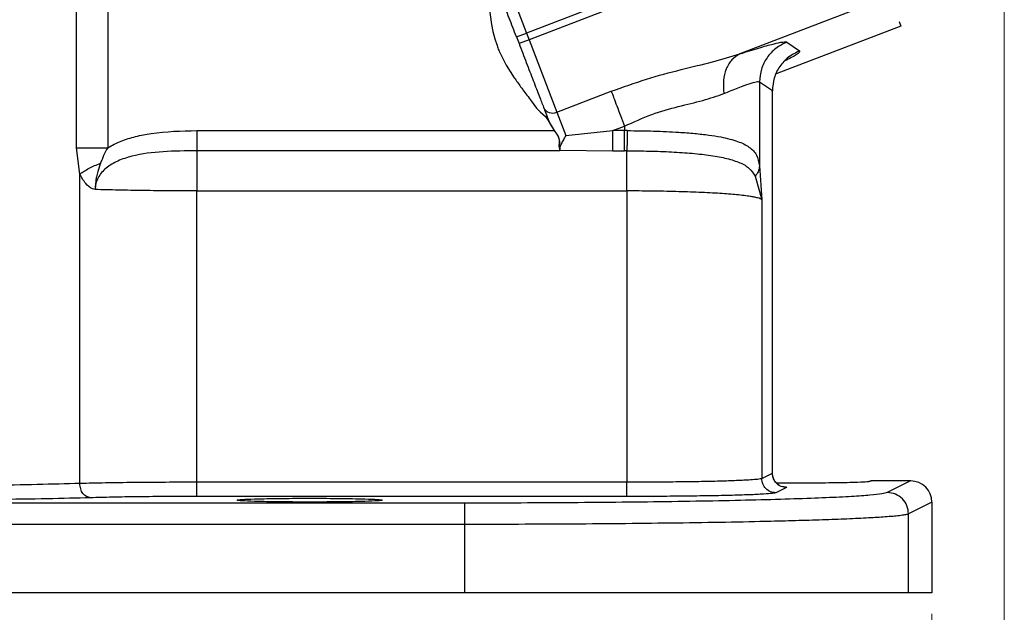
# Model space of a CAD drawing. Header units: inches. Extents: x 0.6 to 16.3, y 0.2 to 11.5.
# Tile 4 of 16: x 5.2 to 7.1, y 4 to 5.1. Entities that reach past the tile are written whole.
import ezdxf

# ---------------------------------------------------------------- set-up
doc = ezdxf.new("R2010")
doc.units = ezdxf.units.IN
doc.header["$MEASUREMENT"] = 0
doc.styles.add('SLDTEXTSTYLE0', font='TXT', dxfattribs={"width": 0.75})
doc.dimstyles.new('SLDDIMSTYLE0', dxfattribs={"dimtxt": 0.137795, "dimasz": 0.14, "dimexe": 0, "dimexo": 0.0625, "dimgap": 0.034449, "dimtad": 0, "dimdec": 1, "dimlfac": 1.5, "dimrnd": 1e-09, "dimzin": 12, "dimdsep": 46, "dimtxsty": 'SLDTEXTSTYLE0', "dimblk1": 'CLOSED', "dimblk2": 'CLOSED', "dimsah": 1, "dimcen": 0.09, "dimadec": 0, "dimazin": 3, "dimtfac": 1, "dimtdec": 1, "dimtofl": 0, "dimtmove": 0, "dimatfit": 3, "dimldrblk": 'CLOSED', "dimfxl": 0, "dimfrac": 2, "dimtolj": 1, "dimtzin": 12, "dimarcsym": 0})

# ---------------------------------------------------------------- blocks, each defined once
blk = doc.blocks.new('_Closed')
at = {"color": 0, "linetype": 'ByBlock', "lineweight": -2}
for p, q in [((-1, 0.166667), (0, 0)), ((-1, 0.166667), (-1, -0.166667)), ((0, 0), (-1, -0.166667)), ((0, 0), (-1, 0))]:
    blk.add_line(p, q, dxfattribs=at)
blk = doc.blocks.new('_D_9')
at = {"color": 7, "linetype": 'Continuous', "lineweight": 0}
for p, q in [((4.8574, 4.2781), (4.8574, 3.1285)), ((6.9407, 3.9974), (6.9407, 3.1285)), ((5.5889, 3.3664), (5.5469, 3.3664)), ((5.5469, 3.3664), (5.5469, 3.1476)), ((5.7926, 3.3664), (5.8345, 3.3664)), ((5.8345, 3.3664), (5.8345, 3.1476)), ((4.8574, 3.1679), (5.4261, 3.1679)), ((6.9407, 3.1679), (5.9554, 3.1679)), ((5.5469, 3.1476), (5.5889, 3.1476)), ((5.8345, 3.1476), (5.7926, 3.1476))]:
    blk.add_line(p, q, dxfattribs=at)
at = {"color": 7, "linetype": 'Continuous', "lineweight": 18, "xscale": 0.14, "yscale": 0.14, "rotation": 180.0000000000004}
blk.add_blockref('_Closed', (4.8574, 3.1679, 0.0437), dxfattribs=at)
at = {"color": 7, "linetype": 'Continuous', "lineweight": 18, "xscale": 0.14, "yscale": 0.14}
blk.add_blockref('_Closed', (6.9407, 3.1679, 0.0437), dxfattribs=at)
at = {"color": 7, "linetype": 'Continuous', "lineweight": 18, "char_height": 0.1378, "attachment_point": 1, "style": 'SLDTEXTSTYLE0'}
for s, insert in [('79', (5.5889, 3.3252)), ('3.1', (5.5635, 3.1191))]:
    blk.add_mtext(s, dxfattribs=dict(at, insert=insert))
blk = doc.blocks.new('_D_11')
at = {"color": 7, "linetype": 'Continuous', "lineweight": 0}
for p, q in [((7.0763, 5.2674), (7.0763, 2.6561)), ((4.8574, 4.2781), (4.8574, 2.6561)), ((6.0143, 2.8939), (5.9723, 2.8939)), ((5.9723, 2.8939), (5.9723, 2.6752)), ((6.2179, 2.8939), (6.2599, 2.8939)), ((6.2599, 2.8939), (6.2599, 2.6752)), ((4.8574, 2.6955), (5.8515, 2.6955)), ((7.0763, 2.6955), (6.3808, 2.6955)), ((5.9723, 2.6752), (6.0143, 2.6752)), ((6.2599, 2.6752), (6.2179, 2.6752))]:
    blk.add_line(p, q, dxfattribs=at)
at = {"color": 7, "linetype": 'Continuous', "lineweight": 18, "xscale": 0.14, "yscale": 0.14, "rotation": 180.0000000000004}
blk.add_blockref('_Closed', (4.8574, 2.6955, 0.0437), dxfattribs=at)
at = {"color": 7, "linetype": 'Continuous', "lineweight": 18, "xscale": 0.14, "yscale": 0.14}
blk.add_blockref('_Closed', (7.0763, 2.6955, 0.0437), dxfattribs=at)
at = {"color": 7, "linetype": 'Continuous', "lineweight": 18, "char_height": 0.1378, "attachment_point": 1, "style": 'SLDTEXTSTYLE0'}
for s, insert in [('85', (6.0143, 2.8528)), ('3.3', (5.9889, 2.6466))]:
    blk.add_mtext(s, dxfattribs=dict(at, insert=insert))

msp = doc.modelspace()

# ---------------------------------------------------------------- linework, layer by layer
at = {"color": 7, "linetype": 'Continuous', "lineweight": 25}
for p, q in [((6.8013, 5.3105), (6.1852, 5.074)), ((6.5849, 5.2417), (6.1804, 5.0865)), ((6.1282, 5.2224), (6.1804, 5.0865)), ((6.861, 5.1551), (6.5806, 5.0475)), ((6.1105, 5.1347), (6.1149, 5.1026)), ((6.1149, 5.1026), (6.1176, 5.0891)), ((6.8823, 5.0996), (6.6487, 5.0099)), ((6.879, 5.1081), (6.8823, 5.0996)), ((6.1176, 5.0891), (6.121, 5.0759)), ((6.1617, 5.0793), (6.1804, 5.0865)), ((6.1617, 5.0793), (6.1665, 5.0668)), ((6.1804, 5.0865), (6.1852, 5.074)), ((6.121, 5.0759), (6.1252, 5.063)), ((6.1852, 5.074), (6.1665, 5.0668)), ((6.1852, 5.074), (6.2374, 4.938)), ((6.6686, 5.0695), (6.6926, 5.0531)), ((6.1302, 5.0503), (6.1426, 5.026)), ((6.1426, 5.026), (6.1575, 5.0027)), ((6.6174, 4.995), (6.6174, 4.8372)), ((6.6174, 4.995), (6.6414, 4.9785)), ((6.2374, 4.938), (6.3393, 4.9772)), ((6.6414, 4.2608), (6.6414, 4.9785)), ((6.6417, 4.977), (6.6417, 4.9786)), ((6.6417, 4.2606), (6.6417, 4.977)), ((6.1894, 4.9592), (6.1992, 4.9455)), ((6.1992, 4.9455), (6.2059, 4.9389)), ((6.2059, 4.9389), (6.2163, 4.9299)), ((6.2163, 4.9299), (6.2213, 4.9222)), ((6.2374, 4.938), (6.2541, 4.8944)), ((6.2213, 4.9222), (6.2321, 4.9035)), ((6.2219, 4.9225), (6.2222, 4.9216)), ((6.2222, 4.9216), (6.2229, 4.9201)), ((6.2229, 4.9201), (6.2236, 4.9185)), ((6.2236, 4.9185), (6.2243, 4.917)), ((6.2243, 4.917), (6.2251, 4.9154)), ((6.2251, 4.9154), (6.226, 4.9139)), ((6.226, 4.9139), (6.2267, 4.9126)), ((6.2267, 4.9126), (6.2268, 4.9124)), ((6.2268, 4.9124), (6.2277, 4.9109)), ((6.2277, 4.9109), (6.2287, 4.9094)), ((6.3424, 4.9035), (6.3644, 4.9119)), ((6.3644, 4.9119), (6.3644, 4.9035)), ((5.5624, 4.9035), (6.2321, 4.9035)), ((6.2287, 4.9094), (6.2297, 4.908)), ((6.2297, 4.908), (6.2307, 4.9065)), ((6.2307, 4.9065), (6.2326, 4.9038)), ((6.2321, 4.9035), (6.2366, 4.8975)), ((6.2326, 4.9038), (6.237, 4.8977)), ((6.2366, 4.8975), (6.2384, 4.8946)), ((6.237, 4.8977), (6.2388, 4.8948)), ((6.2541, 4.8944), (6.3424, 4.9035)), ((6.3644, 4.9035), (6.3424, 4.9035)), ((6.3694, 4.9035), (6.3644, 4.9035)), ((6.241, 4.8885), (6.2415, 4.8854)), ((6.2414, 4.8886), (6.242, 4.8853)), ((6.2416, 4.8792), (6.2414, 4.8762)), ((6.2414, 4.8734), (6.2415, 4.8709)), ((6.2415, 4.8854), (6.2416, 4.8844)), ((6.2417, 4.8822), (6.2416, 4.8792)), ((6.242, 4.8853), (6.2421, 4.8844)), ((6.2421, 4.879), (6.242, 4.876)), ((6.2422, 4.8821), (6.2421, 4.879)), ((5.3431, 4.8221), (5.3366, 4.8715)), ((6.2432, 4.8658), (5.5624, 4.8658)), ((6.2415, 4.8709), (6.2421, 4.8687)), ((6.2419, 4.8731), (6.2421, 4.8706)), ((6.2421, 4.8706), (6.2427, 4.8683)), ((6.2421, 4.8687), (6.2427, 4.8671)), ((6.2427, 4.8683), (6.2428, 4.868)), ((6.2428, 4.868), (6.2431, 4.8673)), ((6.2432, 4.8671), (6.3424, 4.8658)), ((6.2432, 4.8667), (6.2432, 4.8662)), ((6.2432, 4.8662), (6.2432, 4.8658)), ((6.3424, 4.8658), (6.3644, 4.8658)), ((6.3686, 4.8658), (6.3644, 4.8658)), ((6.6174, 4.8372), (6.6216, 4.7738)), ((5.3431, 4.2416), (5.3431, 4.8221)), ((6.6091, 4.8182), (6.6216, 4.7738)), ((5.5624, 4.2439), (5.5624, 4.7903)), ((5.5624, 4.7903), (6.3686, 4.7903)), ((6.3686, 4.7903), (6.3686, 4.2439)), ((6.6216, 4.7738), (6.6216, 4.2509)), ((6.6216, 4.2509), (6.6414, 4.2608)), ((6.8264, 4.2464), (6.8224, 4.2455)), ((6.9007, 4.2464), (6.8264, 4.2464)), ((6.9007, 4.2464), (6.8569, 4.2245)), ((6.3686, 4.2439), (5.5624, 4.2439)), ((6.668, 4.2341), (6.6482, 4.2242)), ((6.3686, 4.2173), (5.5624, 4.2173)), ((6.0647, 4.2048), (3.6501, 4.2048)), ((6.9407, 4.2064), (6.8968, 4.1845)), ((6.9407, 4.2064), (6.9407, 4.0367)), ((6.8968, 4.0367), (6.8968, 4.1845)), ((6.0647, 4.1648), (3.6501, 4.1648)), ((6.0647, 4.0367), (6.0647, 4.1648)), ((6.0647, 4.0367), (3.6501, 4.0367)), ((6.9407, 4.0367), (6.8968, 4.0367))]:
    msp.add_line(p, q, dxfattribs=at)
at = {"color": 8, "linetype": 'Continuous', "lineweight": 25}
for p, q in [((5.3366, 4.8715), (5.3366, 5.2219)), ((5.3954, 5.1966), (5.3954, 4.8715)), ((6.6414, 4.9785), (6.6404, 4.977))]:
    msp.add_line(p, q, dxfattribs=at)
at = {"color": 7, "linetype": 'Continuous', "lineweight": 25}
msp.add_arc((6.2295, 4.9552), 0.0189, 205.1171, 294.5963, dxfattribs=at)
msp.add_ellipse((6.9007, 4.2064), major_axis=(-0.0358, -0.0179), ratio=0.998288, start_param=2.678904, end_param=4.24833, dxfattribs=at)
at = {"color": 8, "linetype": 'Continuous', "lineweight": 25}
for points, knots in [([(4.9691, 4.9965), (4.9921, 5.0105), (5.0381, 5.0384), (5.1057, 5.0846), (5.1652, 5.1286), (5.2169, 5.1698), (5.2597, 5.2061), (5.2939, 5.2363), (5.3125, 5.2536), (5.3188, 5.2595)], [0, 0, 0, 0, 0.172248, 0.343885, 0.531094, 0.664301, 0.797961, 0.931397, 1, 1, 1, 1]), ([(6.6926, 5.0531), (6.6925, 5.0514), (6.6922, 5.0484), (6.6731, 5.0385), (6.6647, 5.0341)], [0, 0, 0, 0, 0.559511, 1, 1, 1, 1]), ([(6.6575, 4.2363), (6.6594, 4.2362), (6.6695, 4.2355), (6.6687, 4.2347), (6.668, 4.2341)], [0, 0, 0, 0, 0.180797, 1, 1, 1, 1])]:
    msp.add_open_spline(points, degree=3, knots=knots, dxfattribs=at)
at = {"color": 7, "linetype": 'Continuous', "lineweight": 25}
for points, knots in [([(6.1617, 5.0793), (6.1571, 5.0912), (6.1478, 5.1155), (6.1348, 5.1494), (6.1235, 5.1789), (6.1183, 5.1923), (6.1158, 5.1989)], [0, 0, 0, 0, 0.245536, 0.5, 0.754464, 1, 1, 1, 1]), ([(6.1252, 5.063), (6.1257, 5.0616), (6.1273, 5.0573), (6.129, 5.0531), (6.1302, 5.0503)], [0, 0, 0, 0, 0.344115, 1, 1, 1, 1]), ([(6.1665, 5.0668), (6.1711, 5.0549), (6.1804, 5.0306), (6.1934, 4.9967), (6.2048, 4.9672), (6.2099, 4.9538), (6.2124, 4.9472)], [0, 0, 0, 0, 0.245536, 0.5, 0.754464, 1, 1, 1, 1]), ([(6.5806, 5.0475), (6.5928, 5.0513), (6.6174, 5.0591), (6.6442, 5.0665), (6.6628, 5.0705), (6.6667, 5.0699), (6.6686, 5.0695)], [0, 0, 0, 0, 0.25081, 0.503018, 0.753643, 1, 1, 1, 1]), ([(6.3393, 4.9772), (6.3614, 4.9851), (6.405, 5.0008), (6.4695, 5.0181), (6.5295, 5.0321), (6.5639, 5.0424), (6.5806, 5.0475)], [0, 0, 0, 0, 0.264157, 0.522892, 0.768297, 1, 1, 1, 1]), ([(6.5806, 5.0475), (6.5753, 5.0443), (6.5647, 5.0378), (6.5541, 5.0199), (6.5485, 4.9976), (6.5498, 4.9811), (6.5504, 4.9729)], [0, 0, 0, 0, 0.2500778, 0.5, 0.7499222, 1, 1, 1, 1]), ([(6.1575, 5.0027), (6.1615, 4.9971), (6.1669, 4.9895), (6.1724, 4.982), (6.1739, 4.9801)], [0, 0, 0, 0, 0.738916, 1, 1, 1, 1]), ([(6.5504, 4.9729), (6.5599, 4.9768), (6.5785, 4.9846), (6.5988, 4.9919), (6.6129, 4.9959), (6.6159, 4.9953), (6.6174, 4.995)], [0, 0, 0, 0, 0.2579495, 0.5051687, 0.7536021, 1, 1, 1, 1]), ([(6.1739, 4.9801), (6.1764, 4.9768), (6.1816, 4.9698), (6.1867, 4.9628), (6.1894, 4.9592)], [0, 0, 0, 0, 0.476417, 1, 1, 1, 1]), ([(6.3644, 4.9119), (6.3813, 4.9197), (6.4147, 4.935), (6.4655, 4.9493), (6.5125, 4.9597), (6.5378, 4.9685), (6.5504, 4.9729)], [0, 0, 0, 0, 0.254624, 0.504478, 0.751953, 1, 1, 1, 1]), ([(6.2219, 4.9225), (6.2219, 4.9225), (6.2219, 4.9225), (6.2218, 4.9224), (6.2217, 4.9224), (6.2216, 4.9224), (6.2215, 4.9223), (6.2214, 4.9222), (6.2213, 4.9222)], [0, 0, 0, 0, 0.2394396, 0.3683514, 0.5000038, 0.6316556, 0.7605657, 1, 1, 1, 1]), ([(5.3954, 4.8715), (5.4036, 4.8759), (5.4203, 4.8847), (5.448, 4.8929), (5.4952, 4.9021), (5.5337, 4.9029), (5.5624, 4.9035)], [0, 0, 0, 0, 0.162563, 0.328978, 0.500899, 1, 1, 1, 1]), ([(6.2321, 4.9035), (6.2322, 4.9035), (6.2323, 4.9036), (6.2324, 4.9037), (6.2325, 4.9038), (6.2326, 4.9038), (6.2326, 4.9038)], [0, 0, 0, 0, 0.2456, 0.50001, 0.754415, 1, 1, 1, 1]), ([(6.2384, 4.8946), (6.2385, 4.8946), (6.239, 4.8936), (6.2395, 4.8926), (6.2399, 4.8917)], [0, 0, 0, 0, 0.092762, 1, 1, 1, 1]), ([(6.2388, 4.8948), (6.2389, 4.8947), (6.2394, 4.8937), (6.2399, 4.8927), (6.2403, 4.8918)], [0, 0, 0, 0, 0.128544, 1, 1, 1, 1]), ([(6.2399, 4.8917), (6.2402, 4.8909), (6.2406, 4.8899), (6.2409, 4.8888), (6.241, 4.8885)], [0, 0, 0, 0, 0.714844, 1, 1, 1, 1]), ([(6.2403, 4.8918), (6.2406, 4.891), (6.241, 4.8899), (6.2413, 4.8888), (6.2414, 4.8886)], [0, 0, 0, 0, 0.739835, 1, 1, 1, 1]), ([(6.2541, 4.8944), (6.2526, 4.8916), (6.2496, 4.886), (6.2456, 4.8785), (6.2425, 4.872), (6.2427, 4.8693), (6.2428, 4.868)], [0, 0, 0, 0, 0.25192, 0.5031645, 0.7524956, 1, 1, 1, 1]), ([(6.3694, 4.9035), (6.3693, 4.8989), (6.3693, 4.8897), (6.369, 4.8784), (6.3688, 4.8702), (6.3687, 4.8672), (6.3686, 4.8658)], [0, 0, 0, 0, 0.279857, 0.559469, 0.779712, 1, 1, 1, 1]), ([(6.3694, 4.9035), (6.386, 4.9033), (6.4191, 4.9029), (6.4616, 4.9009), (6.4957, 4.8983), (6.5221, 4.8953), (6.5501, 4.8909), (6.5768, 4.884), (6.5956, 4.875), (6.606, 4.8659), (6.614, 4.8555), (6.616, 4.8445), (6.6174, 4.8372)], [0, 0, 0, 0, 0.128105, 0.255498, 0.342661, 0.425344, 0.503599, 0.634897, 0.754604, 0.818284, 0.878493, 1, 1, 1, 1]), ([(6.2414, 4.8762), (6.2414, 4.876), (6.2414, 4.875), (6.2414, 4.8741), (6.2414, 4.8734)], [0, 0, 0, 0, 0.261776, 1, 1, 1, 1]), ([(6.2416, 4.8844), (6.2416, 4.8844), (6.2417, 4.8837), (6.2417, 4.883), (6.2417, 4.8822)], [0, 0, 0, 0, 0.001094, 1, 1, 1, 1]), ([(6.242, 4.876), (6.242, 4.8757), (6.2419, 4.8747), (6.2419, 4.8738), (6.2419, 4.8731)], [0, 0, 0, 0, 0.262135, 1, 1, 1, 1]), ([(6.2421, 4.8844), (6.2421, 4.8844), (6.2421, 4.8836), (6.2421, 4.8829), (6.2422, 4.8821)], [0, 0, 0, 0, 0.0011, 1, 1, 1, 1]), ([(5.5624, 4.8658), (5.5413, 4.8655), (5.5003, 4.865), (5.4504, 4.8592), (5.4146, 4.8475), (5.3921, 4.8346), (5.3785, 4.8189), (5.3726, 4.8043), (5.3721, 4.7968), (5.3718, 4.793)], [0, 0, 0, 0, 0.283904, 0.551843, 0.675742, 0.791716, 0.898725, 0.949878, 1, 1, 1, 1]), ([(5.3954, 4.8715), (5.3927, 4.8665), (5.3889, 4.8594), (5.3847, 4.8496), (5.3829, 4.8449), (5.382, 4.8425)], [0, 0, 0, 0, 0.522334, 0.760871, 1, 1, 1, 1]), ([(6.2427, 4.8683), (6.2427, 4.8684), (6.2426, 4.8685), (6.2425, 4.8686), (6.2423, 4.8687), (6.2421, 4.8687), (6.2421, 4.8687)], [0, 0, 0, 0, 0.243758, 0.5, 0.756242, 1, 1, 1, 1]), ([(6.2431, 4.8673), (6.2431, 4.8673), (6.2431, 4.8672), (6.2432, 4.8671), (6.2432, 4.8671)], [0, 0, 0, 0, 0.499897, 1, 1, 1, 1]), ([(6.3686, 4.8658), (6.3828, 4.8656), (6.4113, 4.8653), (6.4528, 4.8638), (6.4917, 4.8611), (6.5268, 4.8572), (6.5571, 4.8515), (6.5813, 4.8437), (6.5994, 4.8336), (6.6059, 4.8233), (6.6091, 4.8182)], [0, 0, 0, 0, 0.1244419, 0.2492278, 0.3744976, 0.5001857, 0.6262342, 0.7524126, 0.8775501, 1, 1, 1, 1]), ([(5.382, 4.8425), (5.3801, 4.8373), (5.3771, 4.8289), (5.3745, 4.8179), (5.3732, 4.8106), (5.3726, 4.8056), (5.372, 4.8), (5.3719, 4.7959), (5.3718, 4.793)], [0, 0, 0, 0, 0.325331, 0.532943, 0.670464, 0.76414, 0.830272, 1, 1, 1, 1]), ([(6.6174, 4.8372), (6.6168, 4.8334), (6.6158, 4.8266), (6.6112, 4.8207), (6.6091, 4.8182)], [0, 0, 0, 0, 0.559513, 1, 1, 1, 1]), ([(5.3718, 4.793), (5.37, 4.7935), (5.3634, 4.7951), (5.3526, 4.8044), (5.3464, 4.8158), (5.3431, 4.8221)], [0, 0, 0, 0, 0.139886, 0.5283282, 1, 1, 1, 1]), ([(5.5624, 4.7903), (5.5457, 4.7904), (5.5119, 4.7904), (5.4622, 4.791), (5.4141, 4.7918), (5.386, 4.7926), (5.3718, 4.793)], [0, 0, 0, 0, 0.241763, 0.489012, 0.741755, 1, 1, 1, 1]), ([(6.6216, 4.7738), (6.6208, 4.7744), (6.6194, 4.7756), (6.6141, 4.7773), (6.6077, 4.7787), (6.5962, 4.7807), (6.5764, 4.7831), (6.5435, 4.7857), (6.5048, 4.7877), (6.4611, 4.7892), (6.4152, 4.7902), (6.384, 4.7903), (6.3686, 4.7903)], [0, 0, 0, 0, 0.071806, 0.135932, 0.192375, 0.241135, 0.376865, 0.500493, 0.630191, 0.756664, 0.879928, 1, 1, 1, 1]), ([(6.6216, 4.2509), (6.6196, 4.2504), (6.6162, 4.2495), (6.6026, 4.2484), (6.5886, 4.2476), (6.5748, 4.247), (6.5596, 4.2464), (6.5371, 4.2457), (6.5048, 4.245), (6.4611, 4.2444), (6.4152, 4.244), (6.384, 4.2439), (6.3686, 4.2439)], [0, 0, 0, 0, 0.1356173, 0.2406463, 0.3100758, 0.3764803, 0.4398596, 0.5002136, 0.6299334, 0.7564696, 0.8798242, 1, 1, 1, 1]), ([(6.654, 4.2387), (6.6539, 4.2388), (6.6538, 4.239), (6.6514, 4.2405), (6.6492, 4.2425), (6.6478, 4.244), (6.6464, 4.2458), (6.6451, 4.2478), (6.6441, 4.2498), (6.6422, 4.2546), (6.6419, 4.2583), (6.6417, 4.2614)], [0, 0, 0, 0, 0.2041101, 0.4268774, 0.5059862, 0.5691261, 0.6215318, 0.6689263, 0.7162576, 0.7665072, 1, 1, 1, 1]), ([(6.6484, 4.2431), (6.6624, 4.2429), (6.6932, 4.2427), (6.7344, 4.243), (6.7659, 4.2434), (6.7917, 4.2439), (6.8115, 4.2447), (6.8242, 4.2456), (6.8256, 4.2461), (6.8264, 4.2464)], [0, 0, 0, 0, 0.168579, 0.370186, 0.475723, 0.584108, 0.758606, 0.871028, 1, 1, 1, 1]), ([(5.3431, 4.2416), (5.3174, 4.2409), (5.2674, 4.2395), (5.1744, 4.238), (5.0745, 4.2371), (5.0041, 4.237), (4.9691, 4.2369)], [0, 0, 0, 0, 0.256485, 0.500028, 0.751903, 1, 1, 1, 1]), ([(5.5624, 4.2439), (5.5428, 4.2439), (5.5028, 4.2438), (5.4445, 4.2434), (5.3888, 4.2426), (5.3585, 4.2419), (5.3431, 4.2416)], [0, 0, 0, 0, 0.238021, 0.484026, 0.738019, 1, 1, 1, 1]), ([(5.363, 4.2149), (5.3604, 4.2154), (5.3553, 4.2163), (5.3487, 4.2224), (5.3441, 4.2312), (5.3434, 4.2381), (5.3431, 4.2416)], [0, 0, 0, 0, 0.250168, 0.5, 0.749831, 1, 1, 1, 1]), ([(5.363, 4.2149), (5.337, 4.2142), (5.2844, 4.2128), (5.1865, 4.2114), (5.08, 4.2104), (5.0058, 4.2103), (4.9691, 4.2103)], [0, 0, 0, 0, 0.247212, 0.500026, 0.752825, 1, 1, 1, 1]), ([(5.5624, 4.2173), (5.5439, 4.2172), (5.5063, 4.2172), (5.4524, 4.2167), (5.4028, 4.2159), (5.3762, 4.2152), (5.363, 4.2149)], [0, 0, 0, 0, 0.247175, 0.499974, 0.752788, 1, 1, 1, 1]), ([(5.774, 4.2139), (5.7568, 4.2139), (5.7304, 4.2138), (5.6989, 4.2134), (5.6731, 4.2128), (5.6531, 4.2121), (5.6409, 4.2112), (5.637, 4.2104), (5.6409, 4.2096), (5.6531, 4.2087), (5.6731, 4.2079), (5.6989, 4.2074), (5.7304, 4.207), (5.774, 4.2067), (5.8177, 4.207), (5.8492, 4.2074), (5.875, 4.2079), (5.895, 4.2087), (5.9072, 4.2096), (5.9111, 4.2104), (5.9072, 4.2112), (5.895, 4.2121), (5.875, 4.2128), (5.8492, 4.2134), (5.8177, 4.2138), (5.7913, 4.2139), (5.774, 4.2139)], [0, 0, 0, 0, 0.060622, 0.092355, 0.124946, 0.177415, 0.211219, 0.25, 0.28878, 0.322584, 0.375054, 0.407645, 0.439378, 0.5, 0.560621, 0.592355, 0.624946, 0.677415, 0.711219, 0.75, 0.78878, 0.822584, 0.875054, 0.907645, 0.939378, 1, 1, 1, 1]), ([(6.8569, 4.2245), (6.8542, 4.2237), (6.8487, 4.222), (6.8258, 4.2196), (6.7912, 4.2171), (6.7437, 4.2147), (6.6836, 4.2125), (6.6123, 4.2105), (6.5315, 4.2087), (6.4432, 4.2073), (6.3501, 4.2061), (6.2548, 4.2054), (6.1595, 4.2049), (6.096, 4.2048), (6.0647, 4.2048)], [0, 0, 0, 0, 0.0780394, 0.1583242, 0.2407101, 0.3262914, 0.412802, 0.5000536, 0.5873114, 0.6738107, 0.7593637, 0.8417373, 0.9219918, 1, 1, 1, 1]), ([(6.6482, 4.2242), (6.6465, 4.2238), (6.6429, 4.2229), (6.6257, 4.2216), (6.599, 4.2203), (6.5626, 4.2192), (6.5187, 4.2183), (6.4699, 4.2177), (6.4193, 4.2173), (6.3852, 4.2173), (6.3686, 4.2173)], [0, 0, 0, 0, 0.117095, 0.240726, 0.369129, 0.500054, 0.63097, 0.759348, 0.882944, 1, 1, 1, 1]), ([(6.8968, 4.1845), (6.8953, 4.184), (6.8924, 4.183), (6.883, 4.1816), (6.8712, 4.1803), (6.8574, 4.1792), (6.8425, 4.1781), (6.8205, 4.1768), (6.7885, 4.1752), (6.7429, 4.1735), (6.6929, 4.1719), (6.6313, 4.1703), (6.5557, 4.1687), (6.464, 4.1673), (6.3673, 4.1662), (6.2675, 4.1654), (6.1662, 4.1649), (6.0983, 4.1649), (6.0647, 4.1648)], [0, 0, 0, 0, 0.048649, 0.09389, 0.135723, 0.174147, 0.209163, 0.24077, 0.310145, 0.3765, 0.439832, 0.500143, 0.586993, 0.672426, 0.756442, 0.839043, 0.920229, 1, 1, 1, 1])]:
    msp.add_open_spline(points, degree=3, knots=knots, dxfattribs=at)
for points in [[(6.6686, 5.0695), (6.6614, 5.066), (6.647, 5.0589), (6.6306, 5.0408), (6.6195, 5.019), (6.6181, 5.003), (6.6174, 4.995)], [(6.6926, 5.0531), (6.6854, 5.0495), (6.6709, 5.0424), (6.6546, 5.0243), (6.6435, 5.0025), (6.6421, 4.9865), (6.6414, 4.9785)], [(6.3393, 4.9772), (6.3408, 4.9735), (6.3436, 4.9662), (6.3497, 4.9502), (6.3568, 4.9318), (6.3619, 4.9185), (6.3644, 4.9119)], [(6.2124, 4.9472), (6.2137, 4.9438), (6.2163, 4.937), (6.2201, 4.9273), (6.2219, 4.9225)], [(5.5624, 4.9035), (5.5624, 4.8994), (5.5624, 4.8912), (5.5624, 4.8801), (5.5624, 4.8709), (5.5624, 4.8675), (5.5624, 4.8658)], [(6.3424, 4.8658), (6.3424, 4.8675), (6.3424, 4.8709), (6.3424, 4.8801), (6.3424, 4.8912), (6.3424, 4.8994), (6.3424, 4.9035)], [(6.3644, 4.8658), (6.3644, 4.8675), (6.3644, 4.8709), (6.3644, 4.8801), (6.3644, 4.8912), (6.3644, 4.8994), (6.3644, 4.9035)], [(5.3366, 4.8715), (5.3406, 4.8715), (5.3485, 4.8715), (5.3631, 4.8715), (5.3789, 4.8715), (5.3899, 4.8715), (5.3954, 4.8715)], [(5.5624, 4.8658), (5.5624, 4.8623), (5.5624, 4.8555), (5.5624, 4.8372), (5.5624, 4.815), (5.5624, 4.7986), (5.5624, 4.7903)], [(6.3686, 4.7903), (6.3686, 4.7986), (6.3686, 4.815), (6.3686, 4.8372), (6.3686, 4.8555), (6.3686, 4.8623), (6.3686, 4.8658)], [(5.3431, 4.8221), (5.3485, 4.8257), (5.3595, 4.8331), (5.3745, 4.8394), (5.382, 4.8425)], [(6.6482, 4.2242), (6.6447, 4.2246), (6.6377, 4.2254), (6.6289, 4.2316), (6.6228, 4.2404), (6.622, 4.2474), (6.6216, 4.2509)], [(6.668, 4.2341), (6.6645, 4.2345), (6.6575, 4.2353), (6.6488, 4.2415), (6.6426, 4.2503), (6.6418, 4.2573), (6.6414, 4.2608)], [(5.5624, 4.2173), (5.5624, 4.2177), (5.5624, 4.2187), (5.5624, 4.2249), (5.5624, 4.2336), (5.5624, 4.2405), (5.5624, 4.2439)], [(6.3686, 4.2173), (6.3686, 4.2177), (6.3686, 4.2187), (6.3686, 4.2249), (6.3686, 4.2336), (6.3686, 4.2405), (6.3686, 4.2439)], [(6.8968, 4.1845), (6.8962, 4.1897), (6.895, 4.2002), (6.8858, 4.2134), (6.8726, 4.2227), (6.8621, 4.2239), (6.8569, 4.2245)], [(6.0647, 4.1648), (6.0647, 4.17), (6.0647, 4.1803), (6.0647, 4.1934), (6.0647, 4.2027), (6.0647, 4.2041), (6.0647, 4.2048)], [(6.8968, 4.0367), (6.8937, 4.0367), (6.8875, 4.0367), (6.8614, 4.0367), (6.8235, 4.0367), (6.7732, 4.0367), (6.7117, 4.0367), (6.6398, 4.0367), (6.5587, 4.0367), (6.4697, 4.0367), (6.3743, 4.0367), (6.2739, 4.0367), (6.1701, 4.0367), (6.0998, 4.0367), (6.0647, 4.0367)]]:
    msp.add_open_spline(points, degree=3, dxfattribs=at)

# ---------------------------------------------------------------- dimensions: what is measured, and where the dimension line sits
at = {"color": 7, "linetype": 'Continuous', "lineweight": 18}
for base, p1, picture, middle in [((4.8574, 2.6955), (7.0763, 5.3068), '_D_11', (6.1161, 2.6955)), ((4.8574, 3.1679), (6.9407, 4.0367), '_D_9', (5.6907, 3.1679))]:
    dim = msp.add_linear_dim(base=base, p1=p1, p2=(4.8574, 4.3174), dimstyle='SLDDIMSTYLE0', dxfattribs=at)
    dim.commit()
    dim.dimension.update_dxf_attribs({"geometry": picture, "text_midpoint": middle, "dimtype": 160})

doc.saveas('drawing.dxf')
